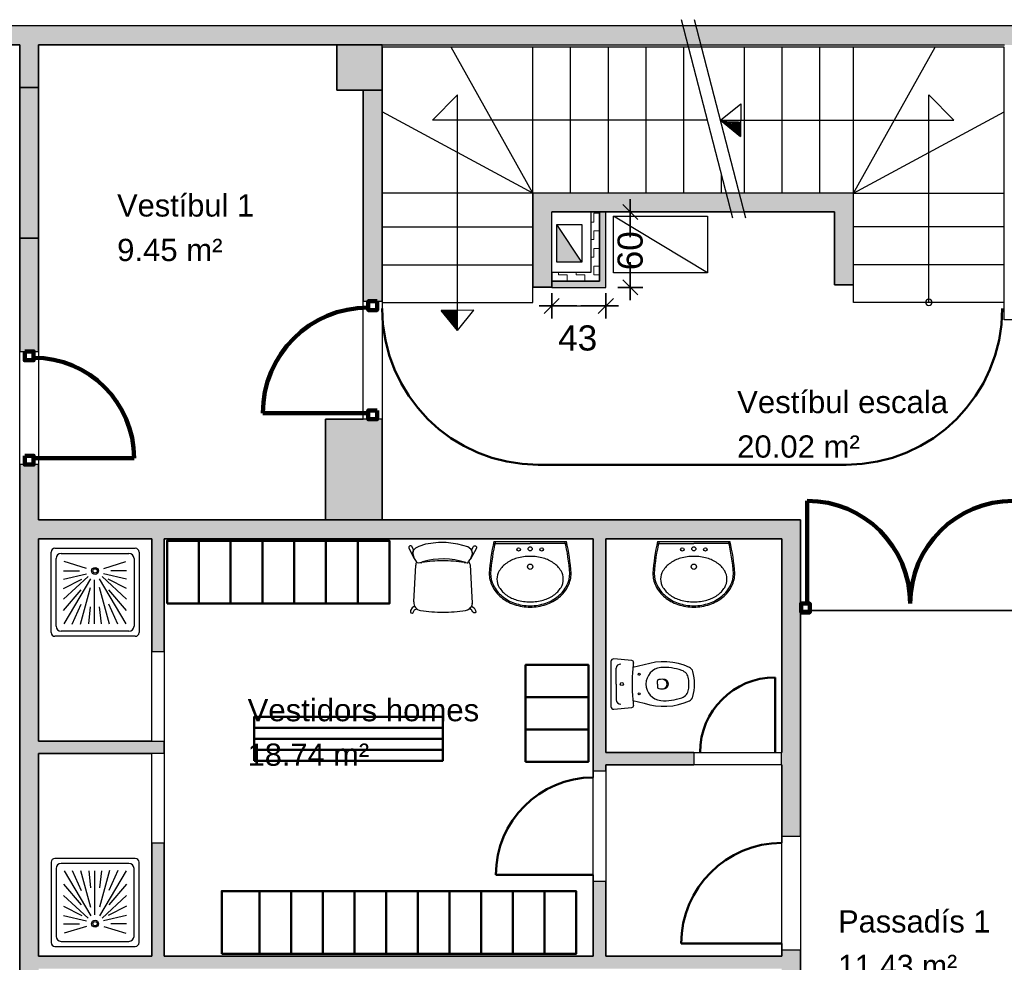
# Model space of a CAD drawing. Header units: metres. Extents: x -1 to 438, y -6 to 31.
# Tile 4 of 6: x 408 to 416, y 21 to 28. Entities that reach past the tile are written whole.
import ezdxf

# ---------------------------------------------------------------- set-up
doc = ezdxf.new("R2010")
doc.units = ezdxf.units.M
doc.header["$PDMODE"] = 65
doc.linetypes.add('CONTINUA', pattern=[0])
doc.linetypes.add('VERDECKT', pattern=[9.525, 6.35, -3.175])
for name, color, linetype, lineweight in [('3D PS -1  MURS ASCENSOR PS-1', 7, 'CONTINUA', 25), ('3D PS-1 MUR', 7, 'CONTINUA', 25), ('3D PS-1 MUR NOU', 7, 'CONTINUA', 25), ('3D PS-1 PILAR', 7, 'CONTINUA', 25), ('INS PS-1  VENTIL·LACIONS', 7, 'CONTINUA', 25), ('PS-1  LOCALS', 7, 'CONTINUA', 25), ('PS-1 COTES', 7, 'CONTINUA', 25), ('PS-1 ESCALES 2D', 7, 'CONTINUA', 25), ('PS-1 MOBLES', 7, 'CONTINUA', 25)]:
    doc.layers.add(name, color=color, linetype=linetype, lineweight=lineweight)
doc.styles.add('ARIAL', font='arial.ttf')
doc.dimstyles.new('DIMSTYLE_4', dxfattribs={"dimtxt": 0.2, "dimasz": 0.2, "dimexe": 0, "dimexo": 1e-06, "dimgap": 0.1, "dimtad": 0, "dimdec": 0, "dimlfac": 100, "dimrnd": 1, "dimzin": 4, "dimdsep": 46, "dimtxsty": 'ARIAL', "dimblk1": 'ALL_ML_STRICH', "dimblk2": 'ALL_ML_STRICH', "dimsah": 1, "dimcen": 0, "dimse1": 1, "dimse2": 1, "dimclrd": 2, "dimclre": 2, "dimclrt": 2, "dimadec": 0, "dimazin": 0, "dimtfac": 1, "dimtdec": 0, "dimtix": 1, "dimtmove": 2, "dimatfit": 3, "dimfxl": 0, "dimtzin": 0, "dimlwd": 0, "dimlwe": 35, "dimarcsym": 0})
doc.dimstyles.new('DIMSTYLE_5', dxfattribs={"dimtxt": 0.2, "dimasz": 0.2, "dimexe": 0, "dimexo": 1e-06, "dimgap": 0.1, "dimtad": 0, "dimdec": 0, "dimlfac": 100, "dimrnd": 1, "dimzin": 4, "dimdsep": 46, "dimtxsty": 'ARIAL', "dimblk1": 'ALL_ML_STRICH', "dimblk2": 'ALL_ML_STRICH', "dimsah": 1, "dimcen": 0, "dimse1": 1, "dimse2": 1, "dimclrd": 2, "dimclre": 2, "dimclrt": 2, "dimadec": 0, "dimazin": 0, "dimtfac": 1, "dimtdec": 0, "dimtix": 1, "dimtmove": 2, "dimatfit": 3, "dimfxl": 0, "dimtzin": 0, "dimlwd": 0, "dimlwe": 35, "dimarcsym": 0})

# ---------------------------------------------------------------- blocks, each defined once
blk = doc.blocks.new('OBJETO_COMPLEJO_0')
at = {"layer": 'PS-1 ESCALES 2D', "color": 7, "lineweight": 25, "transparency": 33554687}
for start, end in [(90, 270), (270, 90)]:
    blk.add_arc((415.1764, 26.0307), 0.025, start, end, dxfattribs=at)
blk = doc.blocks.new('ALL_ML_STRICH')
at = {"color": 0, "linetype": 'ByBlock', "lineweight": -2}
for p, q in [((0, -0.5), (0, 0.5)), ((-1, 0), (0.5, 0)), ((-0.3, -0.3), (0.3, 0.3))]:
    blk.add_line(p, q, dxfattribs=at)
blk = doc.blocks.new('*D21')
at = {"layer": 'DEFPOINTS', "color": 2, "linetype": 'CONTINUA', "lineweight": 35, "transparency": 33554687}
for p in [(412.6064, 26.7507), (412.6064, 26.1496), (412.8009, 26.1496)]:
    blk.add_point(p, dxfattribs=at)
at = {"layer": 'PS-1 COTES', "color": 2, "linetype": 'CONTINUA', "lineweight": -2, "transparency": 33554687}
for p, q in [((412.8009, 26.6315), (412.8009, 26.7507)), ((412.8009, 26.1496), (412.8009, 26.2515))]:
    blk.add_line(p, q, dxfattribs=at)
at = {"layer": 'PS-1 COTES', "color": 2, "linetype": 'CONTINUA', "lineweight": 35, "transparency": 33554687, "xscale": 0.2, "yscale": 0.2, "zscale": 0.2}
for p, rotation in [((412.8009, 26.7507), 90), ((412.8009, 26.1496), 270)]:
    blk.add_blockref('ALL_ML_STRICH', p, dxfattribs=dict(at, rotation=rotation))
at = {"layer": 'PS-1 COTES', "color": 2, "linetype": 'CONTINUA', "lineweight": 35, "transparency": 33554687, "insert": (412.8009, 26.4415), "char_height": 0.2, "width": 0.4, "attachment_point": 5, "rotation": 90, "style": 'ARIAL'}
blk.add_mtext('\\A1;{60}', dxfattribs=at)
blk = doc.blocks.new('*D22')
at = {"layer": 'DEFPOINTS', "color": 2, "linetype": 'CONTINUA', "lineweight": 35, "transparency": 33554687}
for p in [(412.1764, 26.0029), (412.1764, 25.6896), (412.6064, 25.6896)]:
    blk.add_point(p, dxfattribs=at)
at = {"layer": 'PS-1 COTES', "color": 2, "linetype": 'CONTINUA', "lineweight": -2, "transparency": 33554687}
blk.add_line((412.1764, 26.0029), (412.6064, 26.0029), dxfattribs=at)
at = {"layer": 'PS-1 COTES', "color": 2, "linetype": 'CONTINUA', "lineweight": 35, "transparency": 33554687, "xscale": 0.2, "yscale": 0.2, "zscale": 0.2, "rotation": 180}
blk.add_blockref('ALL_ML_STRICH', (412.1764, 26.0029), dxfattribs=at)
at = {"layer": 'PS-1 COTES', "color": 2, "linetype": 'CONTINUA', "lineweight": 35, "transparency": 33554687, "xscale": 0.2, "yscale": 0.2, "zscale": 0.2}
blk.add_blockref('ALL_ML_STRICH', (412.6064, 26.0029), dxfattribs=at)
at = {"layer": 'PS-1 COTES', "color": 2, "linetype": 'CONTINUA', "lineweight": 35, "transparency": 33554687, "insert": (412.3824, 25.7464), "char_height": 0.2, "width": 0.4, "attachment_point": 5, "style": 'ARIAL'}
blk.add_mtext('\\A1;{43}', dxfattribs=at)

msp = doc.modelspace()

# ---------------------------------------------------------------- hatches: boundary and pattern name
at = {"layer": '3D PS -1  MURS ASCENSOR PS-1', "linetype": 'CONTINUA', "lineweight": 18, "transparency": 33554687}
h = msp.add_hatch(dxfattribs=at)
h.set_pattern_fill('TRAMA', color=40, scale=0.07, angle=90, style=0, pattern_type=2)
h.set_pattern_definition([(90, (-0.14, 0.14), (-0.07, 0.07), [0.07, -0.07]), (180, (-0.14, 0.14), (-0.07, -0.07), [0.07, -0.07])])
h.paths.add_polyline_path([(412.5564, 26.2696), (412.5564, 26.7507), (412.4864, 26.7507), (412.4864, 26.2696)], flags=0)
for points in [[(412.6064, 26.1996), (412.6064, 26.7507), (412.5564, 26.7507), (412.5564, 26.1996)], [(412.1764, 26.1496), (412.6064, 26.1496), (412.6064, 26.1996), (412.1764, 26.1996)]]:
    msp.add_hatch(color=40, dxfattribs=at).paths.add_polyline_path(points)
h = msp.add_hatch(dxfattribs=at)
h.set_pattern_fill('TRAMA', color=40, scale=0.07, style=0, pattern_type=2)
h.set_pattern_definition([(0, (0.14, 0.14), (0.07, 0.07), [0.07, -0.07]), (90, (0.14, 0.14), (-0.07, 0.07), [0.07, -0.07])])
h.paths.add_polyline_path([(412.1764, 26.1996), (412.5564, 26.1996), (412.5564, 26.2696), (412.1764, 26.2696)], flags=0)
at = {"layer": '3D PS-1 MUR', "linetype": 'CONTINUA', "lineweight": 18, "true_color": 0xa0a0a0, "transparency": 33554687}
for points in [[(426.8459, 28.2297), (403.2586, 28.2297), (403.2586, 28.0797), (426.8148, 28.0797)], [(407.9432, 28.0797), (407.9432, 27.7407), (408.0932, 27.7407), (408.0932, 28.0797)], [(410.8264, 26.0395), (410.8264, 27.7197), (410.6764, 27.7197), (410.6764, 26.0395)], [(414.5764, 26.9007), (412.0264, 26.9007), (412.0264, 26.7507), (414.5764, 26.7507)], [(412.0264, 26.7507), (412.0264, 26.1507), (412.1764, 26.1507), (412.1764, 26.7507)], [(414.5764, 26.1707), (414.5764, 26.7507), (414.4264, 26.7507), (414.4264, 26.1707)], [(407.9432, 26.5407), (407.9432, 25.6407), (408.0932, 25.6407), (408.0932, 26.5407)], [(407.9432, 24.7407), (407.9432, 14.1806), (408.0932, 14.1806), (408.0932, 24.7407)], [(414.1564, 24.3007), (408.0932, 24.3007), (408.0932, 24.1507), (414.1564, 24.1507)], [(409.0932, 23.2507), (409.0932, 24.1507), (408.9932, 24.1507), (408.9932, 23.2507)], [(412.6064, 22.301), (412.6064, 24.1507), (412.5064, 24.1507), (412.5064, 22.301)], [(414.1564, 21.7807), (414.1564, 24.1507), (414.0064, 24.1507), (414.0064, 22.4507), (414.0095, 22.4507), (414.0095, 22.3507), (414.0064, 22.3507), (414.0064, 21.7807)], [(408.0932, 22.4407), (408.9932, 22.4407), (408.9932, 22.5407), (408.0932, 22.5407)], [(408.9932, 22.5407), (408.9932, 22.4407), (409.0932, 22.4407), (409.0932, 22.5407)], [(412.6064, 22.3507), (413.3064, 22.3507), (413.3064, 22.4507), (412.6064, 22.4507)], [(414.0095, 22.3507), (414.0095, 22.4507), (414.0031, 22.4507), (414.0031, 22.3507)], [(409.0932, 20.8307), (409.0932, 21.7307), (408.9932, 21.7307), (408.9932, 20.8307)], [(412.6064, 20.8307), (412.6064, 21.426), (412.5064, 21.426), (412.5064, 20.8307)], [(414.0064, 20.8807), (414.0064, 20.6807), (414.1564, 20.6807), (414.1564, 20.8807)], [(414.0064, 20.8307), (408.0932, 20.8307), (408.0932, 20.7307), (414.0064, 20.7307)]]:
    msp.add_hatch(color=253, dxfattribs=at).paths.add_polyline_path(points)
at = {"layer": '3D PS-1 MUR NOU', "linetype": 'CONTINUA', "lineweight": 18, "transparency": 33554687}
msp.add_hatch(color=220, dxfattribs=at).paths.add_polyline_path([(407.9432, 27.7407), (407.9432, 26.5407), (408.0932, 26.5407), (408.0932, 27.7407)])
at = {"layer": '3D PS-1 PILAR', "linetype": 'CONTINUA', "lineweight": 18, "transparency": 33554687}
for points in [[(410.4664, 27.7197), (410.8264, 27.7197), (410.8264, 28.0797), (410.4664, 28.0797)], [(410.3764, 24.3007), (410.8264, 24.3007), (410.8264, 25.1007), (410.3764, 25.1007)]]:
    msp.add_hatch(color=9, dxfattribs=at).paths.add_polyline_path(points)
at = {"layer": 'INS PS-1  VENTIL·LACIONS', "linetype": 'CONTINUA', "lineweight": 25, "transparency": 33554687}
msp.add_hatch(color=9, dxfattribs=at).paths.add_polyline_path([(412.2164, 26.3495), (412.2164, 26.6495), (412.4164, 26.3495)], flags=16)

# ---------------------------------------------------------------- linework, layer by layer
at = {"layer": '3D PS -1  MURS ASCENSOR PS-1', "color": 7, "linetype": 'CONTINUA', "lineweight": 25, "transparency": 33554687}
for p, q in [((412.5564, 26.7507), (412.4864, 26.7507)), ((412.4864, 26.7507), (412.4864, 26.2696)), ((412.6064, 26.7507), (412.5564, 26.7507)), ((412.5564, 26.7507), (412.5564, 26.2696)), ((412.5564, 26.2696), (412.5564, 26.7507)), ((412.6064, 26.1996), (412.6064, 26.7507)), ((412.4864, 26.2696), (412.1764, 26.2696)), ((412.1764, 26.2696), (412.1764, 26.1996)), ((412.5564, 26.1996), (412.5564, 26.2696)), ((412.5564, 26.2696), (412.5564, 26.1996)), ((412.5564, 26.1996), (412.1764, 26.1996)), ((412.1764, 26.1996), (412.1764, 26.1496)), ((412.1764, 26.1996), (412.5564, 26.1996)), ((412.6064, 26.1496), (412.6064, 26.1996)), ((412.1764, 26.1496), (412.6064, 26.1496))]:
    msp.add_line(p, q, dxfattribs=at)
at = {"layer": '3D PS-1 MUR', "color": 7, "linetype": 'CONTINUA', "lineweight": 25, "transparency": 33554687}
for p, q in [((426.8459, 28.2297), (403.2586, 28.2297)), ((403.2586, 28.0797), (407.9432, 28.0797)), ((407.9432, 28.0797), (407.9432, 27.7407)), ((408.0932, 27.7407), (408.0932, 28.0797)), ((408.0932, 28.0797), (415.7771, 28.0797)), ((407.9432, 27.7407), (408.0932, 27.7407)), ((410.8264, 27.7197), (410.6764, 27.7197)), ((410.6764, 27.7197), (410.6764, 26.0395)), ((410.8264, 26.0395), (410.8264, 27.7197)), ((414.5764, 26.9007), (412.0264, 26.9007)), ((412.0264, 26.9007), (412.0264, 26.7507)), ((414.5764, 26.7507), (414.5764, 26.9007)), ((412.0264, 26.7507), (412.0264, 26.1507)), ((412.1764, 26.7507), (414.4264, 26.7507)), ((412.1764, 26.1507), (412.1764, 26.7507)), ((414.4264, 26.7507), (414.4264, 26.1707)), ((414.5764, 26.1707), (414.5764, 26.7507)), ((407.9432, 26.5407), (407.9432, 25.6407)), ((408.0932, 26.5407), (407.9432, 26.5407)), ((408.0932, 25.6407), (408.0932, 26.5407)), ((414.4264, 26.1707), (414.5764, 26.1707)), ((412.0264, 26.1507), (412.1764, 26.1507)), ((410.6764, 26.0395), (410.8264, 26.0395)), ((407.9432, 25.6407), (408.0932, 25.6407)), ((407.9432, 24.7407), (407.9432, 14.1806)), ((408.0932, 24.7407), (407.9432, 24.7407)), ((408.0932, 24.3007), (408.0932, 24.7407)), ((414.1564, 24.3007), (408.0932, 24.3007)), ((414.1564, 24.1507), (414.1564, 24.3007)), ((408.0932, 22.5407), (408.0932, 24.1507)), ((408.0932, 24.1507), (408.9932, 24.1507)), ((408.9932, 24.1507), (408.9932, 23.2507)), ((409.0932, 24.1507), (412.5064, 24.1507)), ((409.0932, 23.2507), (409.0932, 24.1507)), ((412.5064, 24.1507), (412.5064, 22.301)), ((412.6064, 24.1507), (414.0064, 24.1507)), ((412.6064, 22.4507), (412.6064, 24.1507)), ((414.0064, 24.1507), (414.0064, 22.4507)), ((414.1564, 21.7807), (414.1564, 24.1507)), ((409.0932, 23.2507), (408.9932, 23.2507)), ((408.9932, 22.5407), (408.0932, 22.5407)), ((408.9932, 22.5407), (409.0932, 22.5407)), ((409.0932, 22.4407), (409.0932, 22.5407)), ((408.0932, 20.8307), (408.0932, 22.4407)), ((408.0932, 22.4407), (408.9932, 22.4407)), ((409.0932, 22.4407), (408.9932, 22.4407)), ((413.3064, 22.4507), (412.6064, 22.4507)), ((413.3064, 22.4507), (413.3064, 22.3507)), ((413.3064, 22.4507), (413.3564, 22.4507)), ((413.9531, 22.4507), (414.0031, 22.4507)), ((414.0031, 22.3507), (414.0031, 22.4507)), ((414.0064, 22.4507), (414.0031, 22.4507)), ((412.6064, 22.301), (412.6064, 22.3507)), ((412.6064, 22.3507), (413.3064, 22.3507)), ((414.0031, 22.3507), (414.0064, 22.3507)), ((414.0064, 22.3507), (414.0064, 21.7807)), ((412.6064, 22.301), (412.5064, 22.301)), ((412.5064, 22.301), (412.5064, 22.251)), ((414.1564, 21.7807), (414.0064, 21.7807)), ((414.0064, 21.7807), (414.0064, 21.7307)), ((408.9932, 21.7307), (409.0932, 21.7307)), ((408.9932, 21.7307), (408.9932, 20.8307)), ((409.0932, 20.8307), (409.0932, 21.7307)), ((412.5064, 21.476), (412.5064, 21.426)), ((412.5064, 21.426), (412.6064, 21.426)), ((412.5064, 21.426), (412.5064, 20.8307)), ((412.6064, 20.8307), (412.6064, 21.426)), ((414.0064, 20.9307), (414.0064, 20.8807)), ((414.0064, 20.8807), (414.1564, 20.8807)), ((414.0064, 20.8807), (414.0064, 20.8307)), ((414.1564, 20.6807), (414.1564, 20.8807)), ((408.9932, 20.8307), (408.0932, 20.8307)), ((412.5064, 20.8307), (409.0932, 20.8307)), ((414.0064, 20.8307), (412.6064, 20.8307))]:
    msp.add_line(p, q, dxfattribs=at)
at = {"layer": '3D PS-1 MUR', "color": 202, "linetype": 'CONTINUA', "lineweight": 50, "transparency": 33554687}
for p, q in [((413.9531, 22.4507), (413.9531, 23.0474)), ((412.5064, 21.476), (411.7314, 21.476)), ((414.0064, 20.9307), (413.2064, 20.9307))]:
    msp.add_line(p, q, dxfattribs=at)
for centre, radius in [((413.9531, 22.4507), 0.5967), ((412.5064, 21.476), 0.775), ((414.0064, 20.9307), 0.8)]:
    msp.add_arc(centre, radius, 90, 180, dxfattribs=at)
at = {"layer": '3D PS-1 MUR NOU', "color": 7, "linetype": 'CONTINUA', "lineweight": 25, "transparency": 33554687}
for p, q in [((407.9432, 27.7407), (407.9432, 26.5407)), ((408.0932, 27.7407), (407.9432, 27.7407)), ((408.0932, 26.5407), (408.0932, 27.7407)), ((407.9432, 26.5407), (408.0932, 26.5407))]:
    msp.add_line(p, q, dxfattribs=at)
at = {"layer": '3D PS-1 MUR NOU', "color": 240, "linetype": 'CONTINUA', "lineweight": 140, "transparency": 33554687}
for p, q in [((410.7164, 25.1507), (409.8777, 25.1507)), ((408.0532, 24.7907), (408.8532, 24.7907)), ((414.2095, 23.634), (414.2095, 24.4519))]:
    msp.add_line(p, q, dxfattribs=at)
for points in [[(410.7864, 26.0395), (410.7864, 25.9695), (410.7164, 25.9695), (410.7164, 26.0395), (410.7864, 26.0395)], [(407.9832, 25.6407), (407.9832, 25.5707), (408.0532, 25.5707), (408.0532, 25.6407), (407.9832, 25.6407)], [(410.7864, 25.1707), (410.7864, 25.1007), (410.7164, 25.1007), (410.7164, 25.1707), (410.7864, 25.1707)], [(407.9832, 24.8107), (407.9832, 24.7407), (408.0532, 24.7407), (408.0532, 24.8107), (407.9832, 24.8107)], [(414.1595, 23.564), (414.2295, 23.564), (414.2295, 23.634), (414.1595, 23.634), (414.1595, 23.564)]]:
    msp.add_lwpolyline(points, close=True, dxfattribs=at)
for centre, radius, start, end in [((410.7164, 25.1507), 0.8387, 90, 180), ((408.0532, 24.7907), 0.8, 0, 90), ((414.2095, 23.634), 0.818, 0, 90), ((415.8464, 23.634), 0.818, 90, 180)]:
    msp.add_arc(centre, radius, start, end, dxfattribs=at)
at = {"layer": '3D PS-1 PILAR', "color": 7, "linetype": 'CONTINUA', "lineweight": 25, "transparency": 33554687}
for p, q in [((410.8264, 28.0797), (410.4664, 28.0797)), ((410.4664, 28.0797), (410.4664, 27.7197)), ((410.8264, 27.7197), (410.8264, 28.0797)), ((410.4664, 27.7197), (410.8264, 27.7197)), ((410.8264, 25.1007), (410.3764, 25.1007)), ((410.3764, 25.1007), (410.3764, 24.3007)), ((410.8264, 24.3007), (410.8264, 25.1007)), ((410.3764, 24.3007), (410.8264, 24.3007))]:
    msp.add_line(p, q, dxfattribs=at)
at = {"layer": 'INS PS-1  VENTIL·LACIONS', "color": 7, "linetype": 'VERDECKT', "lineweight": 25, "transparency": 33554687}
for p, q in [((412.6664, 26.267), (412.6664, 26.717)), ((412.6664, 26.717), (413.4164, 26.717)), ((413.4164, 26.267), (412.6664, 26.717)), ((413.4164, 26.717), (413.4164, 26.267)), ((413.4164, 26.267), (412.6664, 26.267))]:
    msp.add_line(p, q, dxfattribs=at)
at = {"layer": 'INS PS-1  VENTIL·LACIONS', "color": 7, "linetype": 'CONTINUA', "lineweight": 25, "transparency": 33554687}
for p, q in [((412.2164, 26.6495), (412.4164, 26.6495)), ((412.2164, 26.3495), (412.2164, 26.6495)), ((412.4164, 26.3495), (412.2164, 26.6495)), ((412.4164, 26.6495), (412.4164, 26.3495)), ((412.4164, 26.3495), (412.2164, 26.3495))]:
    msp.add_line(p, q, dxfattribs=at)
at = {"layer": 'PS-1  LOCALS', "color": 7, "linetype": 'CONTINUA', "lineweight": 25, "transparency": 33554687}
for p, q in [((407.9432, 28.0797), (401.2864, 28.0797)), ((407.9432, 14.1806), (407.9432, 28.0797)), ((410.4664, 28.0797), (408.0932, 28.0797)), ((408.0932, 28.0797), (408.0932, 24.3007)), ((410.4664, 27.7197), (410.4664, 28.0797)), ((415.7764, 28.0607), (410.8264, 28.0607)), ((410.8264, 28.0607), (410.8264, 24.3007)), ((415.7764, 25.8907), (415.7764, 28.0607)), ((410.6764, 27.7197), (410.4664, 27.7197)), ((410.6764, 25.1007), (410.6764, 27.7197)), ((415.8964, 25.8907), (415.7764, 25.8907)), ((410.3764, 24.3007), (410.3764, 25.1007)), ((410.3764, 25.1007), (410.6764, 25.1007)), ((408.0932, 24.3007), (410.3764, 24.3007)), ((410.8264, 24.3007), (414.1564, 24.3007)), ((414.1564, 24.3007), (414.1564, 23.5807)), ((408.9932, 24.1507), (408.0932, 24.1507)), ((408.0932, 24.1507), (408.0932, 22.5407)), ((408.9932, 22.5407), (408.9932, 24.1507)), ((412.5064, 24.1507), (409.0932, 24.1507)), ((409.0932, 24.1507), (409.0932, 20.8307)), ((412.5064, 20.8307), (412.5064, 24.1507)), ((414.0064, 24.1507), (412.6064, 24.1507)), ((412.6064, 24.1507), (412.6064, 22.4507)), ((414.0064, 22.4507), (414.0064, 24.1507)), ((415.8964, 23.5807), (414.1564, 23.5807)), ((414.1564, 23.5807), (414.1564, 18.6307)), ((414.1564, 23.5807), (415.8464, 23.5807)), ((408.0932, 22.5407), (408.9932, 22.5407)), ((408.0932, 22.4407), (408.0932, 20.8307)), ((408.9932, 22.4407), (408.0932, 22.4407)), ((408.9932, 20.8307), (408.9932, 22.4407)), ((412.6064, 22.4507), (414.0064, 22.4507)), ((414.0064, 22.3507), (412.6064, 22.3507)), ((412.6064, 22.3507), (412.6064, 20.8307)), ((414.0064, 20.8307), (414.0064, 22.3507)), ((408.0932, 20.8307), (408.9932, 20.8307)), ((409.0932, 20.8307), (412.5064, 20.8307)), ((412.6064, 20.8307), (414.0064, 20.8307))]:
    msp.add_line(p, q, dxfattribs=at)
at = {"layer": 'PS-1 ESCALES 2D', "color": 7, "lineweight": 25, "transparency": 33554687}
for p, q in [((413.6172, 26.7007), (413.2089, 28.2797)), ((413.7205, 26.7007), (413.3122, 28.2797)), ((412.0264, 26.9007), (411.3769, 28.0607)), ((412.0264, 26.9007), (412.0264, 28.0607)), ((412.3264, 26.9007), (412.3264, 28.0607)), ((412.6264, 26.9007), (412.6264, 28.0607)), ((412.9264, 26.9007), (412.9264, 28.0607)), ((413.2264, 26.9007), (413.2264, 28.0607)), ((413.7064, 28.0607), (413.7064, 26.9007)), ((414.0064, 28.0607), (414.0064, 26.9007)), ((414.3064, 28.0607), (414.3064, 26.9007)), ((414.5764, 26.9007), (415.226, 28.0607)), ((414.5764, 26.9007), (414.5764, 28.0607)), ((411.2264, 27.4807), (411.4264, 27.6807)), ((411.4264, 25.8092), (411.4264, 27.6807)), ((415.1764, 26.0307), (415.1764, 27.6807)), ((415.1764, 27.6807), (415.3764, 27.4807)), ((413.5188, 27.4807), (413.6802, 27.6095)), ((413.6802, 27.6095), (413.6783, 27.3496)), ((412.0264, 26.9007), (410.8264, 27.5476)), ((414.5764, 26.9007), (415.7764, 27.5476)), ((413.4155, 27.4807), (411.2264, 27.4807)), ((413.5188, 27.4807), (415.3764, 27.4807)), ((413.5188, 27.4807), (413.6783, 27.3496)), ((413.5264, 26.9007), (413.5264, 27.0518)), ((412.0264, 26.9007), (410.8264, 26.9007)), ((413.5655, 26.9007), (412.0264, 26.9007)), ((412.0264, 26.1507), (412.0264, 26.9007)), ((414.5764, 26.9007), (413.6688, 26.9007)), ((414.5764, 26.1707), (414.5764, 26.9007)), ((414.5764, 26.9007), (415.7764, 26.9007)), ((413.6043, 26.7507), (412.1764, 26.7507)), ((412.1764, 26.1507), (412.1764, 26.7507)), ((414.4264, 26.7507), (413.7076, 26.7507)), ((414.4264, 26.1707), (414.4264, 26.7507)), ((410.8264, 26.6307), (412.0264, 26.6307)), ((415.7764, 26.6307), (414.5764, 26.6307)), ((410.8264, 26.3307), (412.0264, 26.3307)), ((415.7764, 26.3307), (414.5764, 26.3307)), ((414.5764, 26.1707), (414.4264, 26.1707)), ((414.5764, 26.0307), (414.5764, 26.1707)), ((412.1764, 26.1507), (412.0264, 26.1507)), ((412.0264, 26.0307), (412.0264, 26.1507)), ((410.8264, 26.0307), (412.0264, 26.0307)), ((415.7764, 26.0307), (414.5764, 26.0307)), ((411.5564, 25.9692), (411.2965, 25.9672)), ((411.4276, 25.8077), (411.2965, 25.9672)), ((411.4276, 25.8077), (411.5564, 25.9692)), ((409.0932, 23.2507), (409.0932, 22.5407)), ((409.0932, 22.5407), (409.0932, 22.4407)), ((409.0932, 22.4407), (409.0932, 21.7307))]:
    msp.add_line(p, q, dxfattribs=at)
at = {"layer": 'PS-1 ESCALES 2D', "color": 180, "transparency": 33554687}
for p, q in [((411.7166, 24.1296), (412.0044, 24.1296)), ((412.0044, 24.1296), (412.2923, 24.1296)), ((413.0186, 24.1296), (413.3064, 24.1296)), ((413.3064, 24.1296), (413.5943, 24.1296)), ((408.2228, 24.0742), (408.8628, 24.0742)), ((411.7311, 24.1113), (412.0044, 24.1113)), ((412.2778, 24.1113), (412.0044, 24.1113)), ((413.0331, 24.1113), (413.3064, 24.1113)), ((413.5798, 24.1113), (413.3064, 24.1113)), ((408.1928, 23.4042), (408.1928, 24.0442)), ((408.2328, 23.4542), (408.2328, 23.9942)), ((408.2728, 24.0342), (408.8128, 24.0342)), ((408.8528, 23.9942), (408.8528, 23.4542)), ((408.8928, 24.0442), (408.8928, 23.4042)), ((408.2928, 23.8942), (408.4178, 23.8942)), ((408.4742, 23.9149), (408.2978, 23.9692)), ((408.6113, 23.9149), (408.7878, 23.9692)), ((408.7928, 23.8942), (408.6678, 23.8942)), ((408.2928, 23.8292), (408.4749, 23.8712)), ((408.2928, 23.6692), (408.4874, 23.8488)), ((408.2928, 23.7542), (408.4378, 23.8292)), ((408.2964, 23.4741), (408.5079, 23.8316)), ((408.5378, 23.4742), (408.5378, 23.8242)), ((408.7891, 23.4741), (408.5776, 23.8316)), ((408.7928, 23.6692), (408.5981, 23.8488)), ((408.7928, 23.8292), (408.6106, 23.8712)), ((408.7928, 23.7542), (408.6478, 23.8292)), ((408.2928, 23.5792), (408.4328, 23.7442)), ((408.4274, 23.4715), (408.5074, 23.7615)), ((408.6581, 23.4715), (408.5781, 23.7615)), ((408.7928, 23.5792), (408.6528, 23.7442)), ((408.3619, 23.4702), (408.4319, 23.6302)), ((408.4927, 23.4731), (408.5077, 23.6081)), ((408.5928, 23.4731), (408.5778, 23.6081)), ((408.7236, 23.4702), (408.6536, 23.6302)), ((408.8628, 23.3742), (408.2228, 23.3742)), ((408.8128, 23.4142), (408.2728, 23.4142)), ((412.8124, 23.1809), (412.6712, 23.1941)), ((412.6877, 22.9943), (412.6877, 23.1199)), ((412.9106, 23.1464), (412.8219, 23.1256)), ((412.6877, 22.9943), (412.6877, 22.8686)), ((413.0186, 22.9943), (413.0186, 23.0196)), ((413.0186, 22.9943), (413.0186, 22.9689)), ((412.6712, 22.7944), (412.8124, 22.8076)), ((412.8219, 22.8629), (412.9106, 22.8421)), ((408.1928, 21.5773), (408.1928, 20.9373)), ((408.8628, 21.6073), (408.2228, 21.6073)), ((408.8128, 21.5673), (408.2728, 21.5673)), ((408.8928, 20.9373), (408.8928, 21.5773)), ((408.2328, 21.5273), (408.2328, 20.9873)), ((408.2964, 21.5074), (408.5079, 21.1498)), ((408.3619, 21.5113), (408.4319, 21.3513)), ((408.4274, 21.51), (408.5074, 21.22)), ((408.4927, 21.5084), (408.5077, 21.3734)), ((408.5378, 21.5073), (408.5378, 21.1573)), ((408.7891, 21.5074), (408.5776, 21.1498)), ((408.5928, 21.5084), (408.5778, 21.3734)), ((408.6581, 21.51), (408.5781, 21.22)), ((408.7236, 21.5113), (408.6536, 21.3513)), ((408.8528, 20.9873), (408.8528, 21.5273)), ((408.2928, 21.4023), (408.4328, 21.2373)), ((408.7928, 21.4023), (408.6528, 21.2373)), ((408.2928, 21.3123), (408.4874, 21.1327)), ((408.7928, 21.3123), (408.5981, 21.1327)), ((408.2928, 21.2273), (408.4378, 21.1523)), ((408.2928, 21.1523), (408.4749, 21.1103)), ((408.7928, 21.1523), (408.6106, 21.1103)), ((408.7928, 21.2273), (408.6478, 21.1523)), ((408.2928, 21.0873), (408.4178, 21.0873)), ((408.7928, 21.0873), (408.6678, 21.0873)), ((408.4742, 21.0666), (408.2978, 21.0123)), ((408.6113, 21.0666), (408.7878, 21.0123)), ((408.2728, 20.9473), (408.8128, 20.9473)), ((408.2228, 20.9073), (408.8628, 20.9073))]:
    msp.add_line(p, q, dxfattribs=at)
msp.add_lwpolyline([(412.647, 23.1729), (412.647, 22.9943), (412.647, 22.8156)], dxfattribs=at)
at = {"layer": 'PS-1 ESCALES 2D', "color": 180, "linetype": 'CONTINUA', "transparency": 33554687}
for centre, radius in [((411.9127, 24.0654), 0.0138), ((412.0962, 24.0654), 0.0138), ((413.2147, 24.0654), 0.0138), ((413.3982, 24.0654), 0.0138), ((412.0044, 23.9278), 0.0211), ((413.3064, 23.9278), 0.0211)]:
    msp.add_circle(centre, radius, dxfattribs=at)
at = {"layer": 'PS-1 ESCALES 2D', "color": 180, "transparency": 33554687}
for centre, radius in [((412.0044, 24.07), 0.0161), ((413.3064, 24.07), 0.0161), ((408.5428, 23.8942), 0.0275), ((408.5428, 23.8942), 0.0169), ((408.5428, 23.8942), 0.0169), ((412.872, 23.0718), 0.008), ((412.7341, 22.9943), 0.0125), ((412.872, 22.9168), 0.008), ((408.5428, 21.0873), 0.0275), ((408.5428, 21.0873), 0.0169), ((408.5428, 21.0873), 0.0169)]:
    msp.add_circle(centre, radius, dxfattribs=at)
at = {"layer": 'PS-1 ESCALES 2D', "color": 7, "lineweight": 25, "transparency": 33554687}
for centre, radius, start, end in [((413.8582, 35.603), 8.1393, 267.70046, 268.73965), ((413.8582, 35.603), 8.1493, 267.79325, 268.74067), ((413.8582, 35.603), 8.1593, 267.88561, 268.7417), ((413.8582, 35.603), 8.1693, 267.97755, 268.74272), ((413.8582, 35.603), 8.1793, 268.06907, 268.74373), ((413.8582, 35.603), 8.1893, 268.16019, 268.74475), ((413.8582, 35.603), 8.1993, 268.25089, 268.74576), ((413.8582, 35.603), 8.2093, 268.34119, 268.74677), ((413.8582, 35.603), 8.2193, 268.43108, 268.74777), ((413.8582, 35.603), 8.2293, 268.52057, 268.74878), ((413.8582, 35.603), 8.2393, 268.60967, 268.74978), ((413.8582, 35.603), 8.2493, 268.69838, 268.75078), ((419.5499, 26.1471), 8.2493, 181.24922, 181.30162), ((419.5499, 26.1471), 8.2393, 181.25022, 181.39033), ((419.5499, 26.1471), 8.2293, 181.25122, 181.47943), ((419.5499, 26.1471), 8.2193, 181.25223, 181.56892), ((419.5499, 26.1471), 8.2093, 181.25323, 181.65881), ((419.5499, 26.1471), 8.1993, 181.25424, 181.74911), ((419.5499, 26.1471), 8.1893, 181.25525, 181.83981), ((419.5499, 26.1471), 8.1793, 181.25627, 181.93093), ((419.5499, 26.1471), 8.1693, 181.25728, 182.02245), ((419.5499, 26.1471), 8.1593, 181.2583, 182.11439), ((419.5499, 26.1471), 8.1493, 181.25933, 182.20675), ((419.5499, 26.1471), 8.1393, 181.26035, 182.29954)]:
    msp.add_arc(centre, radius, start, end, dxfattribs=at)
at = {"layer": 'PS-1 ESCALES 2D', "color": 180, "transparency": 33554687}
for centre, radius, start, end in [((413.3202, 23.7581), 1.6461, 166.95578, 175.9085), ((413.3202, 23.7581), 1.6351, 166.86637, 175.9085), ((410.6887, 23.7581), 1.6351, 4.0915, 13.13363), ((410.6887, 23.7581), 1.6461, 4.0915, 13.04422), ((414.6222, 23.7581), 1.6461, 166.95578, 175.9085), ((414.6222, 23.7581), 1.6351, 166.86637, 175.9085), ((411.9907, 23.7581), 1.6351, 4.0915, 13.13363), ((411.9907, 23.7581), 1.6461, 4.0915, 13.04422), ((408.2228, 24.0442), 0.03, 90, 180), ((408.8628, 24.0442), 0.03, 0, 90), ((411.7311, 24.1021), 0.00918, 90, 167.78535), ((412.2778, 24.1021), 0.00918, 12.21465, 90), ((413.0331, 24.1021), 0.00918, 90, 167.78535), ((413.5798, 24.1021), 0.00918, 12.21465, 90), ((408.2728, 23.9942), 0.04, 90, 180), ((408.8128, 23.9942), 0.04, 0, 90), ((411.9762, 23.7268), 0.2796, 105.88353, 124.48737), ((412.0044, 23.6277), 0.3827, 90, 105.88353), ((412.0044, 23.6277), 0.3827, 74.11647, 90), ((412.0326, 23.7268), 0.2796, 55.51263, 74.11647), ((413.2782, 23.7268), 0.2796, 105.88353, 124.48737), ((413.3064, 23.6277), 0.3827, 90, 105.88353), ((413.3064, 23.6277), 0.3827, 74.11647, 90), ((413.3347, 23.7268), 0.2796, 55.51263, 74.11647), ((411.8674, 23.8291), 0.1268, 148.91132, 180), ((411.9331, 23.7895), 0.2035, 124.48737, 148.91132), ((412.0757, 23.7895), 0.2035, 31.08868, 55.51263), ((412.1414, 23.8291), 0.1268, 0, 31.08868), ((413.1694, 23.8291), 0.1268, 148.91132, 180), ((413.2352, 23.7895), 0.2035, 124.48737, 148.91132), ((413.3777, 23.7895), 0.2035, 31.08868, 55.51263), ((413.4434, 23.8291), 0.1268, 0, 31.08868), ((411.9015, 23.8756), 0.2232, 180, 206.67254), ((411.9015, 23.8756), 0.2122, 180.10503, 206.67254), ((411.8674, 23.8291), 0.1268, 180, 211.08868), ((412.1414, 23.8291), 0.1268, 328.91132, 0), ((412.1074, 23.8756), 0.2122, 333.32746, 359.89497), ((412.1074, 23.8756), 0.2232, 333.32746, 0), ((413.2035, 23.8756), 0.2232, 180, 206.67254), ((413.2035, 23.8756), 0.2122, 180.10503, 206.67254), ((413.1694, 23.8291), 0.1268, 180, 211.08868), ((413.4434, 23.8291), 0.1268, 328.91132, 0), ((413.4094, 23.8756), 0.2122, 333.32746, 359.89497), ((413.4094, 23.8756), 0.2232, 333.32746, 0), ((411.9512, 23.9005), 0.2789, 206.67254, 230.4925), ((411.9512, 23.9005), 0.2678, 206.67254, 230.4925), ((411.9331, 23.8687), 0.2035, 211.08868, 235.51263), ((412.0757, 23.8687), 0.2035, 304.48737, 328.91132), ((412.0577, 23.9005), 0.2678, 309.5075, 333.32746), ((412.0577, 23.9005), 0.2789, 309.5075, 333.32746), ((413.2532, 23.9005), 0.2789, 206.67254, 230.4925), ((413.2532, 23.9005), 0.2678, 206.67254, 230.4925), ((413.2352, 23.8687), 0.2035, 211.08868, 235.51263), ((413.3777, 23.8687), 0.2035, 304.48737, 328.91132), ((413.3597, 23.9005), 0.2678, 309.5075, 333.32746), ((413.3597, 23.9005), 0.2789, 309.5075, 333.32746), ((411.9834, 23.9396), 0.3295, 230.4925, 251.14279), ((411.9834, 23.9396), 0.3185, 230.4925, 251.14279), ((411.9762, 23.9315), 0.2796, 235.51263, 254.11647), ((412.0044, 24.0306), 0.3827, 254.11647, 270), ((412.0044, 24.0306), 0.3827, 270, 285.88353), ((412.0326, 23.9315), 0.2796, 285.88353, 304.48737), ((412.0254, 23.9396), 0.3185, 288.85721, 309.5075), ((412.0254, 23.9396), 0.3295, 288.85721, 309.5075), ((413.2855, 23.9396), 0.3295, 230.4925, 251.14279), ((413.2855, 23.9396), 0.3185, 230.4925, 251.14279), ((413.2782, 23.9315), 0.2796, 235.51263, 254.11647), ((413.3064, 24.0306), 0.3827, 254.11647, 270), ((413.3064, 24.0306), 0.3827, 270, 285.88353), ((413.3347, 23.9315), 0.2796, 285.88353, 304.48737), ((413.3274, 23.9396), 0.3185, 288.85721, 309.5075), ((413.3274, 23.9396), 0.3295, 288.85721, 309.5075), ((412.0044, 24.0011), 0.3945, 251.14279, 270), ((412.0044, 24.0011), 0.3835, 251.14279, 270), ((412.0044, 24.0011), 0.3835, 270, 288.85721), ((412.0044, 24.0011), 0.3945, 270, 288.85721), ((413.3064, 24.0011), 0.3945, 251.14279, 270), ((413.3064, 24.0011), 0.3835, 251.14279, 270), ((413.3064, 24.0011), 0.3835, 270, 288.85721), ((413.3064, 24.0011), 0.3945, 270, 288.85721), ((408.2728, 23.4542), 0.04, 180, 270), ((408.8128, 23.4542), 0.04, 270, 0), ((408.2228, 23.4042), 0.03, 180, 270), ((408.8628, 23.4042), 0.03, 270, 0), ((412.6688, 23.1724), 0.0218, 83.63564, 178.6752), ((412.7247, 23.116), 0.0372, 88.29836, 173.9593), ((412.8111, 23.166), 0.015, 353.09634, 85.2379), ((414.2292, 22.9943), 1.4134, 174.66766, 180), ((414.2292, 22.9943), 1.4134, 173.09634, 174.66766), ((413.0664, 22.6801), 0.4916, 65.31748, 108.48597), ((413.0588, 22.9943), 0.1328, 96.8934, 263.1066), ((413.0664, 22.6801), 0.4466, 71.13311, 93.02089), ((413.2508, 23.0814), 0.05, 14.54691, 65.31748), ((413.0534, 22.9068), 0.1252, 78.58809, 101.41191), ((413.0551, 22.9943), 0.0386, 285.77883, 74.22117), ((413.185, 23.0271), 0.08, 6.92784, 71.13311), ((412.915, 22.9943), 0.352, 0, 6.92784), ((412.915, 22.9943), 0.397, 0, 14.54691), ((414.2292, 22.9943), 1.4134, 180, 185.33234), ((413.0286, 23.0196), 0.01, 90, 180), ((413.0286, 22.9689), 0.01, 180, 270), ((413.0534, 23.0817), 0.1252, 258.58809, 281.41191), ((413.0685, 22.9943), 0.0366, 285.23137, 74.76863), ((412.915, 22.9943), 0.352, 353.07216, 0), ((412.915, 22.9943), 0.397, 345.45309, 0), ((413.0664, 23.3084), 0.4466, 266.97911, 288.86689), ((413.185, 22.9614), 0.08, 288.86689, 353.07216), ((413.2508, 22.9071), 0.05, 294.68252, 345.45309), ((412.6688, 22.8161), 0.0218, 181.3248, 276.36436), ((412.7247, 22.8725), 0.0372, 186.0407, 271.70164), ((412.8111, 22.8226), 0.015, 274.7621, 6.90366), ((414.2292, 22.9943), 1.4134, 185.33234, 186.90366), ((413.0664, 23.3084), 0.4916, 251.51403, 294.68252), ((408.2228, 21.5773), 0.03, 90, 180), ((408.2728, 21.5273), 0.04, 90, 180), ((408.8128, 21.5273), 0.04, 0, 90), ((408.8628, 21.5773), 0.03, 0, 90), ((408.2228, 20.9373), 0.03, 180, 270), ((408.2728, 20.9873), 0.04, 180, 270), ((408.8128, 20.9873), 0.04, 270, 0), ((408.8628, 20.9373), 0.03, 270, 0)]:
    msp.add_arc(centre, radius, start, end, dxfattribs=at)
at = {"layer": 'PS-1 MOBLES', "color": 202, "linetype": 'VERDECKT', "lineweight": 50, "transparency": 33554687}
msp.add_line((412.0689, 24.7391), (414.5187, 24.7391), dxfattribs=at)
at = {"layer": 'PS-1 MOBLES', "lineweight": 50, "transparency": 33554687}
for p, q in [((409.368, 23.6349), (409.368, 24.1349)), ((409.6209, 23.6349), (409.6209, 24.1349)), ((409.8737, 23.6349), (409.8737, 24.1349)), ((410.1266, 23.6349), (410.1266, 24.1349)), ((410.3795, 23.6349), (410.3795, 24.1349)), ((410.6323, 23.6349), (410.6323, 24.1349)), ((411.9685, 22.8899), (412.4685, 22.8899)), ((409.8091, 22.6469), (411.3091, 22.6469)), ((411.9685, 22.6333), (412.4685, 22.6333)), ((409.8091, 22.5594), (411.3091, 22.5594)), ((409.8091, 22.4719), (411.3091, 22.4719)), ((410.1022, 21.3477), (410.1022, 20.8477)), ((410.3542, 21.3477), (410.3542, 20.8477)), ((410.6062, 21.3477), (410.6062, 20.8477)), ((410.8582, 21.3477), (410.8582, 20.8477)), ((411.1102, 21.3477), (411.1102, 20.8477)), ((411.3622, 21.3477), (411.3622, 20.8477)), ((411.6142, 21.3477), (411.6142, 20.8477)), ((411.8662, 21.3477), (411.8662, 20.8477)), ((412.1182, 21.3477), (412.1182, 20.8477))]:
    msp.add_line(p, q, dxfattribs=at)
at = {"layer": 'PS-1 MOBLES', "color": 180, "transparency": 33554687}
for p, q in [((411.078, 23.6484), (411.0946, 23.941)), ((411.1304, 23.9617), (411.1471, 23.9658))]:
    msp.add_line(p, q, dxfattribs=at)
at = {"layer": 'PS-1 MOBLES', "lineweight": 50, "transparency": 33554687}
for points in [[(409.1152, 23.6349), (410.8852, 23.6349), (410.8852, 24.1349), (409.1152, 24.1349), (409.1152, 23.6349)], [(411.9685, 22.3766), (412.4685, 22.3766), (412.4685, 23.1466), (411.9685, 23.1466), (411.9685, 22.3766)], [(409.8091, 22.3844), (411.3091, 22.3844), (411.3091, 22.7344), (409.8091, 22.7344), (409.8091, 22.3844)], [(409.5502, 20.8477), (409.8502, 20.8477), (409.8502, 21.3477), (409.5502, 21.3477), (409.5502, 20.8477)], [(409.8502, 20.8477), (412.3702, 20.8477), (412.3702, 21.3477), (409.8502, 21.3477), (409.8502, 20.8477)]]:
    msp.add_lwpolyline(points, close=True, dxfattribs=at)
at = {"layer": 'PS-1 MOBLES', "color": 180, "transparency": 33554687}
for points in [[(411.078, 24.0597), (411.063, 24.0877), (411.0561, 24.0946), (411.0464, 24.0936), (411.0391, 24.0853), (411.0391, 24.0763), (411.0822, 23.993), (411.0713, 24.0296), (411.0712, 24.0403), (411.0725, 24.0504), (411.078, 24.0597)], [(411.5382, 24.0596), (411.5531, 24.0877), (411.56, 24.0946), (411.5697, 24.0936), (411.577, 24.0853), (411.577, 24.0763), (411.5308, 23.9889), (411.545, 24.0295), (411.545, 24.0403), (411.5437, 24.0503), (411.5382, 24.0596)], [(411.0846, 23.6132), (411.0645, 23.6008), (411.0515, 23.5787), (411.0512, 23.5679), (411.056, 23.5605), (411.0657, 23.5591), (411.0742, 23.5648), (411.0847, 23.5844), (411.1016, 23.5925), (411.092, 23.6021), (411.0875, 23.6085), (411.0846, 23.6132)], [(411.5376, 23.6138), (411.5577, 23.6015), (411.5708, 23.5794), (411.5711, 23.5686), (411.5663, 23.5612), (411.5566, 23.5598), (411.5481, 23.5655), (411.5376, 23.585), (411.5206, 23.5931), (411.5302, 23.6027), (411.5347, 23.6091), (411.5376, 23.6138)]]:
    msp.add_lwpolyline(points, close=True, dxfattribs=at)
for points in [[(411.5149, 23.9682), (411.5308, 23.9889), (411.5449, 24.0312), (411.5439, 24.0491), (411.5317, 24.0688), (411.5081, 24.0857), (411.4281, 24.1081), (411.3369, 24.1211), (411.3068, 24.1211), (411.2748, 24.1201), (411.1723, 24.1068), (411.1178, 24.0889), (411.0933, 24.0747), (411.0736, 24.0559), (411.0718, 24.0296), (411.0822, 23.993), (411.0972, 23.9695), (411.1057, 23.961), (411.1161, 23.9582), (411.1471, 23.9658)], [(411.1016, 23.9651), (411.1057, 23.961), (411.1161, 23.9582), (411.1304, 23.9617)], [(411.4914, 23.9606), (411.5036, 23.9578), (411.5092, 23.9588), (411.5149, 23.9682), (411.5162, 23.9699)], [(411.4914, 23.9606), (411.5036, 23.9578), (411.5092, 23.9588), (411.5149, 23.9682)], [(411.5183, 23.9674), (411.5176, 23.966), (411.5225, 23.9544), (411.5267, 23.9433)], [(411.5267, 23.9416), (411.539, 23.7347), (411.5443, 23.639)], [(411.5439, 23.6347), (411.5395, 23.6229), (411.5397, 23.6187)]]:
    msp.add_lwpolyline(points, dxfattribs=at)
at = {"layer": 'PS-1 MOBLES', "color": 202, "linetype": 'VERDECKT', "lineweight": 50, "transparency": 33554687}
for centre, start, end in [((412.0689, 25.9809), 180, 270), ((414.5187, 25.9809), 270, 0)]:
    msp.add_arc(centre, 1.2418, start, end, dxfattribs=at)
at = {"layer": 'PS-1 MOBLES', "color": 180, "transparency": 33554687}
for centre, radius, start, end in [((411.3113, 22.9891), 0.9861, 90.04027, 99.84694), ((411.3113, 22.9891), 0.9861, 90.04027, 99.84694), ((411.311, 23.4117), 0.5778, 71.80839, 106.47404), ((411.311, 23.4117), 0.5778, 72.06443, 106.47404), ((411.3126, 22.9891), 0.9861, 80.31223, 90.11889), ((411.3126, 22.9891), 0.9861, 80.31223, 90.11889), ((411.1334, 23.9428), 0.0388, 144.84861, 182.63925), ((411.1379, 23.9772), 0.0172, 244.08536, 285.99144), ((411.1379, 23.9772), 0.0172, 244.08536, 285.99144), ((411.4833, 23.9777), 0.0172, 254.16772, 289.17852), ((411.4833, 23.9777), 0.0172, 254.16772, 289.17852), ((411.311, 23.4117), 0.5778, 71.80839, 72.06443), ((411.4879, 23.9433), 0.0388, 38.50978, 43.2848), ((411.4879, 23.9433), 0.0388, 357.51991, 0.08194), ((411.1408, 23.6421), 0.0631, 174.27293, 262.33253), ((411.2989, 24.614), 1.0477, 260.85336, 270.66879), ((411.3205, 24.614), 1.0477, 269.49037, 279.3058), ((411.4813, 23.6426), 0.0631, 277.82663, 337.73402), ((411.4813, 23.6426), 0.0631, 352.77155, 356.71162)]:
    msp.add_arc(centre, radius, start, end, dxfattribs=at)

# ---------------------------------------------------------------- block references
at = {"layer": 'PS-1 ESCALES 2D', "color": 7, "lineweight": 25, "transparency": 33554687}
msp.add_blockref('OBJETO_COMPLEJO_0', (0, 0), dxfattribs=at)

# ---------------------------------------------------------------- texts
at = {"layer": 'PS-1  LOCALS', "color": 7, "linetype": 'CONTINUA', "lineweight": 25, "transparency": 33554687, "char_height": 0.177079, "attachment_point": 7, "style": 'ARIAL'}
for s, insert, width in [('\\W0.99;Vestíbul 1', (408.7184, 26.7111), 1.191335), ('\\W1.00;9.45 m²', (408.7184, 26.357), 0.929645), ('\\W1.00;Vestíbul escala', (413.6512, 25.1472), 1.773997), ('\\W1.00;20.02 m²', (413.6512, 24.7931), 1.068462), ('\\W1.00;Vestidors homes', (409.7567, 22.696), 1.939273), ('\\W0.99;18.74 m²', (409.7567, 22.3418), 1.067254), ('\\W0.99;Passadís 1', (414.4546, 21.015), 1.315409), ('\\W0.97;11.43 m²', (414.4546, 20.6609), 1.066078)]:
    msp.add_mtext(s, dxfattribs=dict(at, insert=insert, width=width))

# ---------------------------------------------------------------- dimensions: what is measured, and where the dimension line sits
at = {"layer": 'PS-1 COTES', "color": 2, "linetype": 'CONTINUA', "lineweight": 35, "transparency": 33554687}
dim = msp.add_linear_dim(base=(412.8009, 26.7507), p1=(412.6064, 26.1496), p2=(412.6064, 26.7507), angle=90, dimstyle='DIMSTYLE_4', override={"dimpost": '<>', "dimclrd": 2, "dimclre": 2, "dimclrt": 2, "dimlwd": 0, "dimlwe": 35}, dxfattribs=at)
dim.commit()
dim.dimension.update_dxf_attribs({"geometry": '*D21', "text_midpoint": (412.8009, 26.4415), "dimtype": 160})
dim = msp.add_linear_dim(base=(412.6064, 26.0029), p1=(412.1764, 25.6896), p2=(412.6064, 25.6896), dimstyle='DIMSTYLE_5', override={"dimpost": '<>', "dimclrd": 2, "dimclre": 2, "dimclrt": 2, "dimlwd": 0, "dimlwe": 35}, dxfattribs=at)
dim.commit()
dim.dimension.update_dxf_attribs({"geometry": '*D22', "text_midpoint": (412.3824, 25.7464), "dimtype": 160})

doc.saveas('drawing.dxf')
